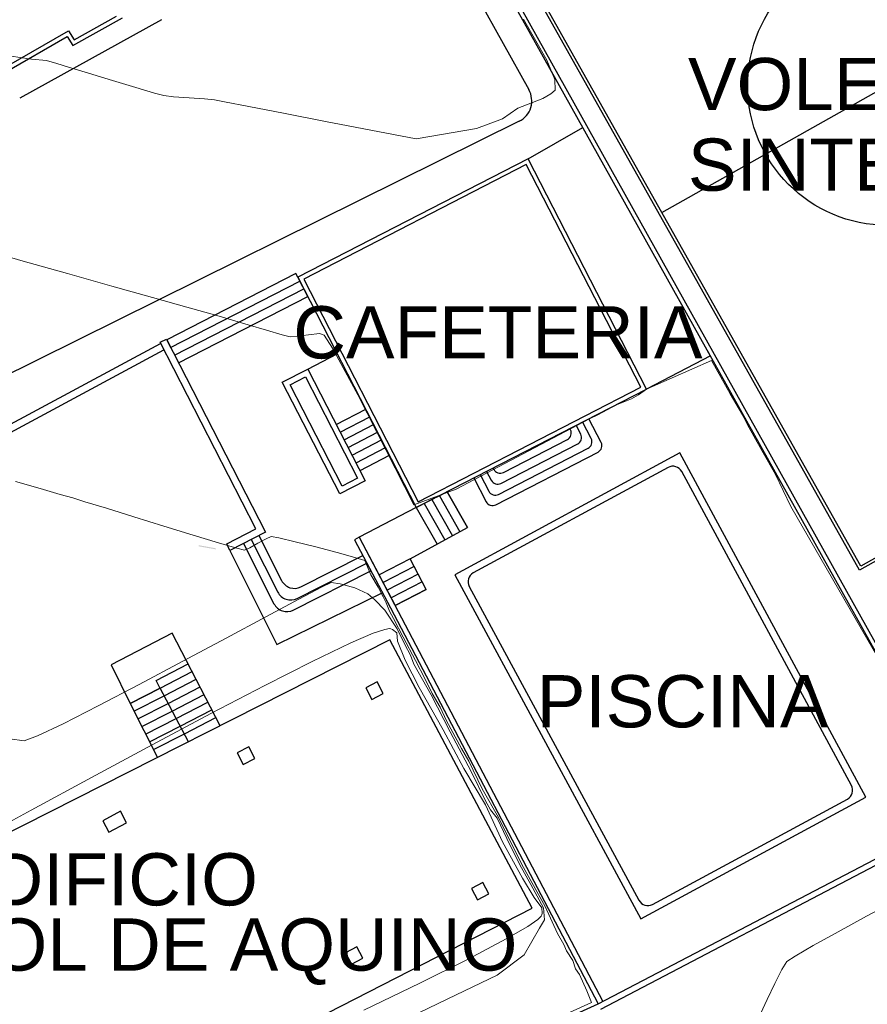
# Model space of a CAD drawing. Header units: metres. Extents: x 1111994 to 1112800, y 1268200 to 1269007.
# Tile 47 of 86: x 1112504 to 1112533, y 1268409 to 1268443. Entities that reach past the tile are written whole.
import ezdxf

# ---------------------------------------------------------------- set-up
doc = ezdxf.new("R2010")
doc.units = ezdxf.units.M
doc.header["$LTSCALE"] = 12.7
doc.header["$MEASUREMENT"] = 0
doc.layers.add('Base', color=251, linetype='Continuous')
doc.styles.add('602000', font='arial.ttf', dxfattribs={"height": 1.5})

msp = doc.modelspace()

# ---------------------------------------------------------------- hatches: boundary and pattern name
at = {"layer": 'Base', "linetype": 'Continuous', "lineweight": 0}
for points in [[(1112509.897, 1268425.134), (1112509.893, 1268425.109), (1112510.494, 1268425.002), (1112510.498, 1268425.026)], [(1112510.498, 1268425.026), (1112510.487, 1268425.041), (1112509.913, 1268425.144), (1112509.897, 1268425.134)]]:
    msp.add_hatch(color=256, dxfattribs=at).paths.add_polyline_path(points, flags=0)

# ---------------------------------------------------------------- linework, layer by layer
at = {"layer": 'Base', "linetype": 'Continuous'}
for p, q in [((1112536.531, 1268415.871), (1112517.322, 1268450.302)), ((1112536.664, 1268415.941), (1112517.454, 1268450.373)), ((1112532.874, 1268424.281), (1112518.945, 1268449.047)), ((1112532.912, 1268424.417), (1112519.081, 1268449.009)), ((1112517.244, 1268448.389), (1112521.376, 1268440.983)), ((1112525.997, 1268436.713), (1112541.677, 1268445.532)), ((1112508.609, 1268443.413), (1112503.676, 1268440.691)), ((1112505.518, 1268442.512), (1112507.248, 1268443.477)), ((1112505.57, 1268442.713), (1112507.045, 1268443.536)), ((1112503.216, 1268441.785), (1112505.373, 1268443.031)), ((1112505.373, 1268443.031), (1112505.57, 1268442.713)), ((1112503.16, 1268441.579), (1112505.322, 1268442.829)), ((1112505.322, 1268442.829), (1112505.518, 1268442.512)), ((1112521.043, 1268439.882), (1112502.365, 1268430.634)), ((1112521.348, 1268438.577), (1112523.257, 1268439.664)), ((1112521.348, 1268438.577), (1112513.346, 1268434.458)), ((1112525.466, 1268430.574), (1112521.348, 1268438.577)), ((1112521.283, 1268438.375), (1112513.548, 1268434.394)), ((1112525.264, 1268430.639), (1112521.283, 1268438.375)), ((1112513.274, 1268434.59), (1112508.787, 1268432.286)), ((1112513.346, 1268434.458), (1112513.274, 1268434.59)), ((1112513.346, 1268434.458), (1112517.464, 1268426.456)), ((1112513.689, 1268433.792), (1112513.346, 1268434.458)), ((1112508.924, 1268432.02), (1112513.414, 1268434.325)), ((1112513.548, 1268434.394), (1112517.529, 1268426.658)), ((1112509.061, 1268431.753), (1112513.552, 1268434.058)), ((1112509.198, 1268431.486), (1112513.689, 1268433.792)), ((1112548.642, 1268433.149), (1112532.874, 1268424.281)), ((1112548.506, 1268433.187), (1112532.912, 1268424.417)), ((1112500.301, 1268427.711), (1112508.572, 1268432.163)), ((1112508.554, 1268432.199), (1112508.775, 1268432.31)), ((1112511.886, 1268425.713), (1112508.554, 1268432.199)), ((1112508.775, 1268432.31), (1112512.223, 1268425.605)), ((1112508.787, 1268432.286), (1112508.924, 1268432.02)), ((1112500.418, 1268427.49), (1112508.691, 1268431.943)), ((1112513.694, 1268431.269), (1112514.716, 1268431.795)), ((1112527.685, 1268431.727), (1112525.464, 1268430.573)), ((1112512.804, 1268430.812), (1112513.694, 1268431.269)), ((1112513.694, 1268431.269), (1112515.69, 1268427.389)), ((1112514.801, 1268426.932), (1112512.804, 1268430.812)), ((1112513.074, 1268430.725), (1112513.607, 1268431)), ((1112514.887, 1268427.201), (1112513.074, 1268430.725)), ((1112513.607, 1268431), (1112515.421, 1268427.476)), ((1112517.464, 1268426.456), (1112525.466, 1268430.574)), ((1112517.529, 1268426.658), (1112525.264, 1268430.639)), ((1112514.683, 1268429.347), (1112515.705, 1268429.873)), ((1112514.82, 1268429.08), (1112515.843, 1268429.606)), ((1112514.958, 1268428.813), (1112515.98, 1268429.34)), ((1112523.181, 1268429.005), (1112523.021, 1268429.316)), ((1112523.541, 1268428.852), (1112523.244, 1268429.43)), ((1112523.891, 1268428.719), (1112523.466, 1268429.545)), ((1112515.095, 1268428.547), (1112516.117, 1268429.073)), ((1112522.822, 1268429.157), (1112522.799, 1268429.202)), ((1112515.232, 1268428.28), (1112516.255, 1268428.806)), ((1112520.406, 1268427.295), (1112523.074, 1268428.668)), ((1112520.491, 1268427.676), (1112522.714, 1268428.82)), ((1112515.369, 1268428.013), (1112516.392, 1268428.539)), ((1112526.625, 1268428.354), (1112518.797, 1268424.121)), ((1112520.226, 1268426.552), (1112523.783, 1268428.383)), ((1112520.321, 1268426.914), (1112523.433, 1268428.516)), ((1112533.094, 1268416.391), (1112526.625, 1268428.354)), ((1112515.507, 1268427.746), (1112516.529, 1268428.273)), ((1112526.216, 1268427.849), (1112519.443, 1268424.186)), ((1112519.687, 1268427.6), (1112519.984, 1268427.022)), ((1112519.909, 1268427.714), (1112520.069, 1268427.403)), ((1112520.132, 1268427.829), (1112520.154, 1268427.784)), ((1112532.589, 1268416.8), (1112526.691, 1268427.707)), ((1112515.69, 1268427.389), (1112514.801, 1268426.932)), ((1112515.421, 1268427.476), (1112514.887, 1268427.201)), ((1112519.465, 1268427.486), (1112519.889, 1268426.66)), ((1112518.532, 1268427.006), (1112518.265, 1268426.868)), ((1112518.532, 1268427.006), (1112519.245, 1268425.757)), ((1112519.245, 1268425.757), (1112518.532, 1268427.006)), ((1112517.731, 1268426.593), (1112517.464, 1268426.456)), ((1112517.998, 1268426.731), (1112517.731, 1268426.593)), ((1112517.731, 1268426.593), (1112518.453, 1268425.328)), ((1112518.265, 1268426.868), (1112517.998, 1268426.731)), ((1112517.998, 1268426.731), (1112518.717, 1268425.471)), ((1112518.265, 1268426.868), (1112518.981, 1268425.614)), ((1112517.464, 1268426.456), (1112515.482, 1268425.424)), ((1112517.464, 1268426.456), (1112518.189, 1268425.185)), ((1112510.872, 1268425.191), (1112511.886, 1268425.713)), ((1112512.223, 1268425.605), (1112510.986, 1268424.968)), ((1112517.254, 1268424.677), (1112519.245, 1268425.757)), ((1112511.455, 1268425.21), (1112512.516, 1268423.114)), ((1112511.722, 1268425.347), (1112512.648, 1268423.517)), ((1112511.989, 1268425.484), (1112512.78, 1268423.92)), ((1112515.482, 1268425.424), (1112515.311, 1268425.334)), ((1112515.311, 1268425.334), (1112516.568, 1268422.967)), ((1112515.482, 1268425.424), (1112516.727, 1268423.05)), ((1112515.482, 1268425.424), (1112523.947, 1268409.284)), ((1112510.986, 1268424.968), (1112510.872, 1268425.191)), ((1112510.986, 1268424.968), (1112512.612, 1268421.698)), ((1112513.32, 1268423.297), (1112515.748, 1268424.527)), ((1112513.452, 1268423.7), (1112515.609, 1268424.792)), ((1112517.254, 1268424.677), (1112516.17, 1268424.113)), ((1112517.809, 1268423.613), (1112517.254, 1268424.677)), ((1112513.188, 1268422.893), (1112515.888, 1268424.261)), ((1112517.393, 1268424.411), (1112516.309, 1268423.848)), ((1112517.532, 1268424.145), (1112516.448, 1268423.582)), ((1112517.67, 1268423.879), (1112516.588, 1268423.316)), ((1112518.797, 1268424.121), (1112525.265, 1268412.158)), ((1112512.612, 1268421.698), (1112516.304, 1268423.502)), ((1112517.809, 1268423.613), (1112516.727, 1268423.05)), ((1112516.727, 1268423.05), (1112517.809, 1268423.613)), ((1112519.302, 1268423.712), (1112525.2, 1268412.804)), ((1112516.568, 1268422.967), (1112523.788, 1268409.201)), ((1112516.539, 1268421.854), (1112496.374, 1268411.653)), ((1112508.978, 1268422.084), (1112506.854, 1268420.993)), ((1112510.645, 1268418.872), (1112508.978, 1268422.084)), ((1112521.491, 1268412.532), (1112516.539, 1268421.854)), ((1112506.854, 1268420.993), (1112507.513, 1268419.646)), ((1112508.418, 1268420.447), (1112509.531, 1268421.018)), ((1112508.556, 1268420.178), (1112509.67, 1268420.752)), ((1112508.564, 1268420.162), (1112508.418, 1268420.447)), ((1112508.697, 1268419.913), (1112509.808, 1268420.485)), ((1112508.556, 1268420.178), (1112507.513, 1268419.646)), ((1112507.513, 1268419.647), (1112508.556, 1268420.178)), ((1112509.545, 1268418.316), (1112508.556, 1268420.178)), ((1112508.838, 1268419.648), (1112509.946, 1268420.219)), ((1112516.104, 1268420.396), (1112515.706, 1268420.186)), ((1112515.706, 1268420.186), (1112515.915, 1268419.788)), ((1112516.314, 1268419.998), (1112516.104, 1268420.396)), ((1112507.648, 1268419.38), (1112508.697, 1268419.913)), ((1112508.979, 1268419.383), (1112510.087, 1268419.954)), ((1112515.915, 1268419.788), (1112516.314, 1268419.998)), ((1112507.513, 1268419.646), (1112508.463, 1268417.769)), ((1112507.783, 1268419.112), (1112508.838, 1268419.648)), ((1112507.919, 1268418.844), (1112508.979, 1268419.383)), ((1112509.119, 1268419.118), (1112510.222, 1268419.686)), ((1112509.26, 1268418.853), (1112510.361, 1268419.42)), ((1112508.054, 1268418.577), (1112509.119, 1268419.118)), ((1112509.401, 1268418.588), (1112510.499, 1268419.154)), ((1112508.19, 1268418.309), (1112509.26, 1268418.853)), ((1112508.325, 1268418.041), (1112509.401, 1268418.588)), ((1112511.636, 1268418.135), (1112511.238, 1268417.925)), ((1112511.846, 1268417.737), (1112511.636, 1268418.135)), ((1112511.238, 1268417.925), (1112511.448, 1268417.527)), ((1112511.448, 1268417.527), (1112511.846, 1268417.737)), ((1112525.265, 1268412.158), (1112533.094, 1268416.391)), ((1112525.674, 1268412.663), (1112532.447, 1268416.325)), ((1112507.184, 1268415.897), (1112506.565, 1268415.57)), ((1112507.394, 1268415.499), (1112507.184, 1268415.897)), ((1112523.788, 1268409.201), (1112536.625, 1268415.921)), ((1112523.875, 1268409.021), (1112536.718, 1268415.744)), ((1112506.565, 1268415.57), (1112506.775, 1268415.172)), ((1112506.775, 1268415.172), (1112507.394, 1268415.499)), ((1112519.779, 1268413.427), (1112519.381, 1268413.217)), ((1112519.989, 1268413.029), (1112519.779, 1268413.427)), ((1112519.381, 1268413.217), (1112519.591, 1268412.819)), ((1112519.591, 1268412.819), (1112519.989, 1268413.029)), ((1112501.317, 1268402.213), (1112521.491, 1268412.532)), ((1112515.397, 1268411.187), (1112514.999, 1268410.978)), ((1112515.607, 1268410.789), (1112515.397, 1268411.187)), ((1112514.999, 1268410.978), (1112515.209, 1268410.579)), ((1112515.209, 1268410.579), (1112515.004, 1268410.969)), ((1112515.209, 1268410.579), (1112515.607, 1268410.789)), ((1112514.505, 1268405.045), (1112523.788, 1268409.201))]:
    msp.add_line(p, q, dxfattribs=at)
at = {"layer": 'Base', "linetype": 'Continuous', "lineweight": 0}
for p, q in [((1112522.001, 1268442.008), (1112521.194, 1268443.428)), ((1112502.971, 1268442.205), (1112504.09, 1268442.037)), ((1112504.09, 1268442.037), (1112504.608, 1268441.994)), ((1112504.608, 1268441.994), (1112504.971, 1268441.887)), ((1112522.282, 1268441.338), (1112522.001, 1268442.008)), ((1112504.971, 1268441.887), (1112505.375, 1268441.764)), ((1112505.375, 1268441.764), (1112506.069, 1268441.552)), ((1112506.069, 1268441.552), (1112506.9, 1268441.299)), ((1112506.9, 1268441.299), (1112507.715, 1268441.053)), ((1112522.289, 1268440.961), (1112522.282, 1268441.338)), ((1112507.715, 1268441.053), (1112508.362, 1268440.862)), ((1112522.143, 1268440.839), (1112522.289, 1268440.961)), ((1112508.362, 1268440.862), (1112508.688, 1268440.773)), ((1112508.688, 1268440.773), (1112509.027, 1268440.736)), ((1112509.027, 1268440.736), (1112509.566, 1268440.696)), ((1112509.566, 1268440.696), (1112510.105, 1268440.657)), ((1112510.105, 1268440.657), (1112510.445, 1268440.627)), ((1112510.445, 1268440.627), (1112510.8, 1268440.561)), ((1112520.994, 1268440.334), (1112521.857, 1268440.669)), ((1112521.857, 1268440.669), (1112522.143, 1268440.839)), ((1112510.8, 1268440.561), (1112511.642, 1268440.398)), ((1112511.642, 1268440.398), (1112512.852, 1268440.162)), ((1112520.456, 1268439.969), (1112520.994, 1268440.334)), ((1112512.852, 1268440.162), (1112514.305, 1268439.879)), ((1112519.552, 1268439.634), (1112520.456, 1268439.969)), ((1112514.305, 1268439.879), (1112515.882, 1268439.573)), ((1112515.882, 1268439.573), (1112517.46, 1268439.27)), ((1112517.46, 1268439.27), (1112519.552, 1268439.634)), ((1112502.366, 1268435.427), (1112503.794, 1268435.022)), ((1112503.794, 1268435.022), (1112505.336, 1268434.587)), ((1112505.336, 1268434.587), (1112506.876, 1268434.154)), ((1112506.876, 1268434.154), (1112508.297, 1268433.754)), ((1112508.297, 1268433.754), (1112509.483, 1268433.421)), ((1112509.483, 1268433.421), (1112510.318, 1268433.187)), ((1112510.318, 1268433.187), (1112510.687, 1268433.083)), ((1112510.687, 1268433.083), (1112511.043, 1268432.978)), ((1112511.043, 1268432.978), (1112511.621, 1268432.806)), ((1112511.621, 1268432.806), (1112512.261, 1268432.617)), ((1112512.261, 1268432.617), (1112512.802, 1268432.464)), ((1112512.802, 1268432.464), (1112513.084, 1268432.395)), ((1112513.084, 1268432.395), (1112513.327, 1268432.409)), ((1112513.327, 1268432.409), (1112513.713, 1268432.454)), ((1112513.713, 1268432.454), (1112514.099, 1268432.5)), ((1112514.099, 1268432.5), (1112514.255, 1268432.448)), ((1112514.255, 1268432.448), (1112514.55, 1268432.001)), ((1112514.55, 1268432.001), (1112515.426, 1268430.379)), ((1112527.596, 1268431.888), (1112527.573, 1268431.932)), ((1112527.573, 1268431.932), (1112527.628, 1268431.834)), ((1112527.626, 1268431.834), (1112527.596, 1268431.888)), ((1112527.639, 1268431.81), (1112527.626, 1268431.834)), ((1112527.628, 1268431.834), (1112527.73, 1268431.652)), ((1112527.641, 1268431.806), (1112527.639, 1268431.81)), ((1112527.685, 1268431.727), (1112527.641, 1268431.806)), ((1112527.734, 1268431.639), (1112527.685, 1268431.727)), ((1112525.669, 1268430.669), (1112527.72, 1268431.568)), ((1112527.72, 1268431.568), (1112528.379, 1268430.404)), ((1112527.73, 1268431.652), (1112527.784, 1268431.553)), ((1112527.784, 1268431.553), (1112527.734, 1268431.639)), ((1112515.426, 1268430.379), (1112517.378, 1268426.556)), ((1112524.94, 1268430.24), (1112525.184, 1268430.377)), ((1112525.184, 1268430.377), (1112525.464, 1268430.573)), ((1112525.464, 1268430.573), (1112525.669, 1268430.669)), ((1112528.379, 1268430.404), (1112528.687, 1268429.878)), ((1112523.768, 1268429.684), (1112524.427, 1268430.031)), ((1112524.427, 1268430.031), (1112524.94, 1268430.24)), ((1112523.479, 1268429.54), (1112523.768, 1268429.684)), ((1112528.687, 1268429.878), (1112528.85, 1268429.603)), ((1112518.849, 1268427.096), (1112523.479, 1268429.54)), ((1112528.85, 1268429.603), (1112528.978, 1268429.333)), ((1112528.978, 1268429.333), (1112529.474, 1268428.441)), ((1112529.474, 1268428.441), (1112529.946, 1268427.609)), ((1112529.946, 1268427.609), (1112530.48, 1268426.487)), ((1112503.528, 1268427.363), (1112504.384, 1268427.117)), ((1112504.384, 1268427.117), (1112505.089, 1268426.914)), ((1112505.089, 1268426.914), (1112505.521, 1268426.789)), ((1112517.378, 1268426.556), (1112518.849, 1268427.096)), ((1112505.521, 1268426.789), (1112505.945, 1268426.66)), ((1112505.945, 1268426.66), (1112506.689, 1268426.429)), ((1112506.689, 1268426.429), (1112507.641, 1268426.134)), ((1112530.48, 1268426.487), (1112532.541, 1268422.915)), ((1112507.641, 1268426.134), (1112508.684, 1268425.811)), ((1112508.684, 1268425.811), (1112509.706, 1268425.497)), ((1112509.706, 1268425.497), (1112510.591, 1268425.229)), ((1112510.591, 1268425.229), (1112511.226, 1268425.043)), ((1112511.675, 1268425.053), (1112511.957, 1268425.213)), ((1112511.957, 1268425.213), (1112512.239, 1268425.373)), ((1112512.239, 1268425.373), (1112512.42, 1268425.452)), ((1112512.42, 1268425.452), (1112512.683, 1268425.404)), ((1112512.683, 1268425.404), (1112513.248, 1268425.269)), ((1112513.248, 1268425.269), (1112513.972, 1268425.086)), ((1112511.226, 1268425.043), (1112511.494, 1268424.975)), ((1112511.494, 1268424.975), (1112511.675, 1268425.053)), ((1112513.972, 1268425.086), (1112514.713, 1268424.892)), ((1112514.713, 1268424.892), (1112515.328, 1268424.724)), ((1112515.328, 1268424.724), (1112515.675, 1268424.621)), ((1112515.675, 1268424.621), (1112515.888, 1268424.122)), ((1112514.17, 1268423.69), (1112514.5, 1268423.848)), ((1112514.5, 1268423.848), (1112514.819, 1268423.801)), ((1112515.888, 1268424.122), (1112516.136, 1268423.69)), ((1112513.379, 1268423.273), (1112514.17, 1268423.69)), ((1112514.819, 1268423.801), (1112515.33, 1268423.671)), ((1112515.33, 1268423.671), (1112515.775, 1268423.457)), ((1112516.136, 1268423.69), (1112516.307, 1268423.356)), ((1112512.238, 1268422.662), (1112513.379, 1268423.273)), ((1112515.775, 1268423.457), (1112516.025, 1268423.247)), ((1112516.025, 1268423.247), (1112516.365, 1268422.891)), ((1112516.307, 1268423.356), (1112516.414, 1268423.143)), ((1112516.365, 1268422.891), (1112516.801, 1268422.242)), ((1112516.414, 1268423.143), (1112516.531, 1268422.857)), ((1112516.531, 1268422.857), (1112516.668, 1268422.596)), ((1112532.541, 1268422.915), (1112534.265, 1268419.916)), ((1112510.858, 1268421.921), (1112512.238, 1268422.662)), ((1112516.668, 1268422.596), (1112517.004, 1268421.952)), ((1112515.968, 1268422.086), (1112516.366, 1268422.221)), ((1112516.366, 1268422.221), (1112516.53, 1268422.249)), ((1112516.53, 1268422.249), (1112516.58, 1268422.244)), ((1112516.58, 1268422.244), (1112516.639, 1268422.216)), ((1112516.639, 1268422.216), (1112516.782, 1268422.104)), ((1112516.801, 1268422.242), (1112517.068, 1268421.695)), ((1112509.352, 1268421.114), (1112510.858, 1268421.921)), ((1112515.183, 1268421.749), (1112515.968, 1268422.086)), ((1112516.782, 1268422.104), (1112516.812, 1268421.813)), ((1112516.812, 1268421.813), (1112517.076, 1268421.151)), ((1112517.004, 1268421.952), (1112517.437, 1268421.141)), ((1112513.849, 1268421.11), (1112515.183, 1268421.749)), ((1112517.068, 1268421.695), (1112517.264, 1268421.329)), ((1112507.831, 1268420.306), (1112509.352, 1268421.114)), ((1112512.201, 1268420.275), (1112513.849, 1268421.11)), ((1112517.076, 1268421.151), (1112517.559, 1268420.203)), ((1112517.264, 1268421.329), (1112517.372, 1268421.015)), ((1112517.437, 1268421.141), (1112517.773, 1268420.492)), ((1112517.372, 1268421.015), (1112517.977, 1268419.942)), ((1112517.773, 1268420.492), (1112518.02, 1268419.998)), ((1112506.407, 1268419.561), (1112507.831, 1268420.306)), ((1112510.318, 1268419.292), (1112512.201, 1268420.275)), ((1112517.559, 1268420.203), (1112518.398, 1268418.733)), ((1112517.977, 1268419.942), (1112518.638, 1268418.662)), ((1112518.02, 1268419.998), (1112518.292, 1268419.513)), ((1112505.191, 1268418.943), (1112506.407, 1268419.561)), ((1112518.292, 1268419.513), (1112518.517, 1268419.045)), ((1112508.281, 1268418.209), (1112510.318, 1268419.292)), ((1112518.517, 1268419.045), (1112519.031, 1268418.076)), ((1112504.294, 1268418.518), (1112505.191, 1268418.943)), ((1112518.398, 1268418.733), (1112519.115, 1268417.389)), ((1112503.339, 1268418.411), (1112503.829, 1268418.349)), ((1112503.829, 1268418.349), (1112504.294, 1268418.518)), ((1112518.638, 1268418.662), (1112519.367, 1268417.277)), ((1112506.172, 1268417.074), (1112508.281, 1268418.209)), ((1112519.031, 1268418.076), (1112519.291, 1268417.635)), ((1112519.115, 1268417.389), (1112519.869, 1268416.119)), ((1112519.291, 1268417.635), (1112519.758, 1268416.681)), ((1112504.07, 1268415.935), (1112506.172, 1268417.074)), ((1112519.367, 1268417.277), (1112519.866, 1268416.261)), ((1112519.758, 1268416.681), (1112520.321, 1268415.68)), ((1112519.866, 1268416.261), (1112520.046, 1268415.951)), ((1112519.869, 1268416.119), (1112520.462, 1268414.839)), ((1112502.058, 1268414.841), (1112504.07, 1268415.935)), ((1112520.046, 1268415.951), (1112520.27, 1268415.665)), ((1112520.27, 1268415.665), (1112520.613, 1268414.951)), ((1112520.321, 1268415.68), (1112521.133, 1268414.043)), ((1112520.613, 1268414.951), (1112521.066, 1268414.032)), ((1112520.462, 1268414.839), (1112521.16, 1268413.571)), ((1112521.066, 1268414.032), (1112521.45, 1268413.352)), ((1112521.133, 1268414.043), (1112521.939, 1268412.592)), ((1112521.16, 1268413.571), (1112521.557, 1268412.898)), ((1112521.45, 1268413.352), (1112521.885, 1268412.548)), ((1112521.557, 1268412.898), (1112521.828, 1268412.537)), ((1112521.828, 1268412.537), (1112521.839, 1268412.357)), ((1112521.885, 1268412.548), (1112521.921, 1268412.127)), ((1112521.939, 1268412.592), (1112522.371, 1268411.656)), ((1112533.108, 1268412.251), (1112534.094, 1268412.78)), ((1112521.804, 1268412.25), (1112521.683, 1268412.135)), ((1112521.828, 1268412.294), (1112521.804, 1268412.25)), ((1112521.839, 1268412.357), (1112521.828, 1268412.294)), ((1112532.127, 1268411.714), (1112533.108, 1268412.251)), ((1112521.335, 1268411.895), (1112520.587, 1268411.461)), ((1112521.683, 1268412.135), (1112521.335, 1268411.895)), ((1112521.921, 1268412.127), (1112521.751, 1268411.837)), ((1112521.751, 1268411.837), (1112521.208, 1268410.912)), ((1112522.371, 1268411.656), (1112522.588, 1268411.273)), ((1112531.264, 1268411.231), (1112532.127, 1268411.714)), ((1112520.587, 1268411.461), (1112519.261, 1268410.762)), ((1112522.588, 1268411.273), (1112522.688, 1268411.05)), ((1112530.631, 1268410.864), (1112531.264, 1268411.231)), ((1112521.208, 1268410.912), (1112520.279, 1268410.197)), ((1112522.688, 1268411.05), (1112522.899, 1268410.708)), ((1112530.343, 1268410.674), (1112530.631, 1268410.864)), ((1112519.261, 1268410.762), (1112517.584, 1268409.923)), ((1112522.899, 1268410.708), (1112522.999, 1268410.428)), ((1112530.167, 1268410.397), (1112530.343, 1268410.674)), ((1112520.279, 1268410.197), (1112518.852, 1268409.515)), ((1112522.999, 1268410.428), (1112523.139, 1268410.225)), ((1112523.139, 1268410.225), (1112523.386, 1268409.659)), ((1112529.924, 1268409.915), (1112530.167, 1268410.397)), ((1112517.584, 1268409.923), (1112515.645, 1268408.98)), ((1112529.663, 1268409.36), (1112529.924, 1268409.915)), ((1112518.852, 1268409.515), (1112517.237, 1268408.74)), ((1112523.386, 1268409.659), (1112523.556, 1268409.247)), ((1112523.556, 1268409.247), (1112521.13, 1268408.156)), ((1112529.433, 1268408.863), (1112529.663, 1268409.36))]:
    msp.add_line(p, q, dxfattribs=at)
at = {"layer": 'Base', "linetype": 'Continuous'}
msp.add_circle((1112533.837, 1268441.122), 4.855, dxfattribs=at)
for centre, radius, start, end in [((1112520.677, 1268440.593), 0.8, 297.2106, 29.1569), ((1112522.6, 1268429.043), 0.25, 297.232, 27.232), ((1112522.959, 1268428.89), 0.25, 297.232, 27.232), ((1112523.319, 1268428.738), 0.25, 297.232, 27.232), ((1112523.668, 1268428.605), 0.25, 297.232, 27.232), ((1112520.377, 1268427.899), 0.25, 207.232, 297.232), ((1112526.383, 1268427.541), 0.35, 28.4016, 118.4016), ((1112520.292, 1268427.518), 0.25, 207.232, 297.232), ((1112520.207, 1268427.136), 0.25, 207.232, 297.232), ((1112520.112, 1268426.774), 0.25, 207.232, 297.232), ((1112519.61, 1268423.878), 0.35, 118.4016, 208.4016), ((1112513.226, 1268424.146), 0.5, 206.8333, 296.8623), ((1112513.094, 1268423.743), 0.5, 206.8333, 296.8623), ((1112512.962, 1268423.34), 0.5, 206.8333, 296.8623), ((1112532.281, 1268416.633), 0.35, 298.4016, 28.4016), ((1112525.508, 1268412.971), 0.35, 208.4016, 298.4016)]:
    msp.add_arc(centre, radius, start, end, dxfattribs=at)

# ---------------------------------------------------------------- texts
at = {"layer": 'Base', "attachment_point": 7, "style": '602000'}
for s, insert, char_height in [('VOLEYBOL', (1112526.905, 1268440.243), 1.8151), ('SINTETICA', (1112526.905, 1268437.442), 1.8151), ('CAFETERIA', (1112513.186, 1268431.613), 1.8151), ('{PISCINA}', (1112521.65, 1268418.789), 1.8151), ('EDIFICIO ', (1112500.971, 1268412.6), 1.8151), ('SOL DE AQUINO ', (1112500.971, 1268409.861), 1.81514)]:
    msp.add_mtext(s, dxfattribs=dict(at, insert=insert, char_height=char_height))

doc.saveas('drawing.dxf')
